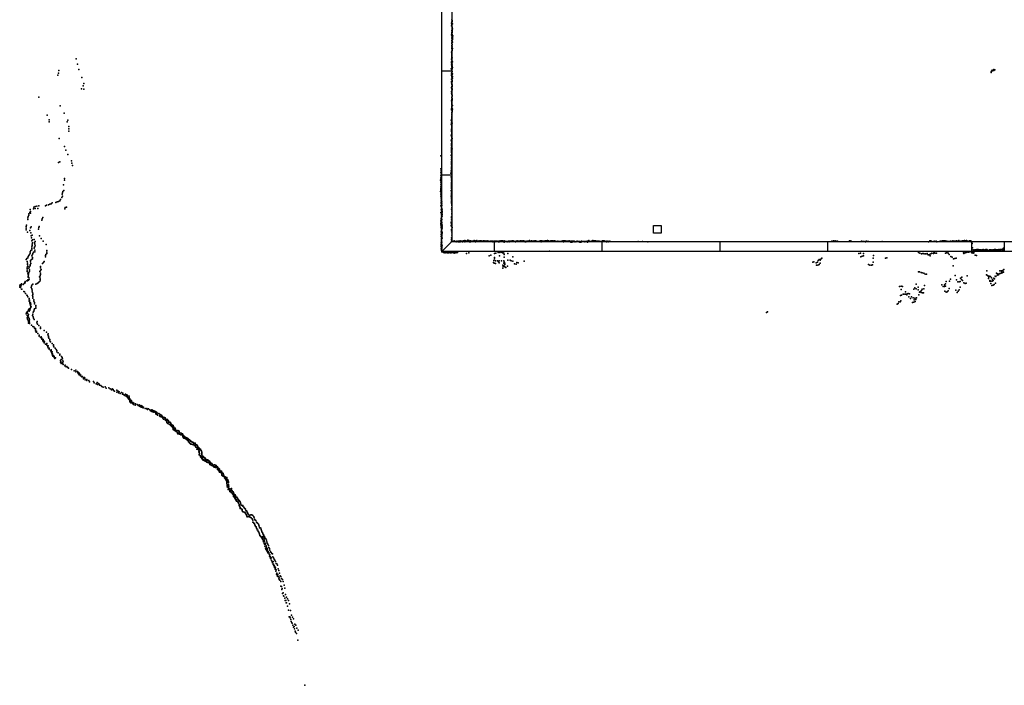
# Model space of a CAD drawing. Extents: x -33348 to 36420, y -34185 to 64396.
# Tile 1 of 9: x -24480 to 4731, y -24729 to -4974. Entities that reach past the tile are written whole.
import ezdxf

# ---------------------------------------------------------------- set-up
doc = ezdxf.new("R2010")
doc.units = 0
for name, color, linetype in [('DOORS', 7, 'continuous'), ('P', 9, 'continuous'), ('ROOMS', 1, 'continuous'), ('WALLS', 3, 'continuous'), ('WINDOWS', 6, 'continuous')]:
    doc.layers.add(name, color=color, linetype=linetype)

msp = doc.modelspace()

# ---------------------------------------------------------------- linework, layer by layer
at = {"layer": 'DOORS'}
msp.add_lwpolyline([(3768, -11554.4), (4728, -11554.4), (4728, -11854.4), (3768, -11854.4), (3768, -11554.4)], dxfattribs=at)
at = {"layer": 'P'}
for p in [(-11669, -5158), (-11667, -5078), (-11664, -5037), (-11663, -4982), (-11662, -5107), (-11658, -5122), (-11655, -5055), (-11655, -5137), (-11655, -5164), (-11653, -5014), (-11652, -5001), (-11651, -5027), (-11650, -5192), (-11650, -5218), (-11647, -5206), (-11643, -5100), (-11639, -5249), (-11669, -5423), (-11664, -5523), (-11663, -5347), (-11661, -5295), (-11659, -5451), (-11658, -5372), (-11658, -5398), (-11658, -5511), (-11653, -5270), (-11651, -5296), (-11650, -5323), (-11649, -5349), (-11648, -5413), (-11646, -5427), (-11645, -5259), (-11644, -5477), (-11644, -5531), (-11640, -5504), (-11639, -5441), (-11630, -5456), (-11664, -5830), (-11660, -5598), (-11660, -5660), (-11658, -5807), (-11657, -5587), (-11657, -5685), (-11657, -5759), (-11656, -5673), (-11655, -5735), (-11654, -5637), (-11654, -5710), (-11653, -5783), (-11647, -5556), (-11647, -5724), (-11646, -5614), (-11644, -5828), (-11640, -5566), (-11639, -5645), (-11635, -5554), (-11670, -5938), (-11663, -5963), (-11662, -6130), (-11661, -6071), (-11661, -6095), (-11658, -5951), (-11657, -5910), (-11657, -5987), (-11656, -5915), (-11656, -5999), (-11656, -6024), (-11655, -6048), (-11653, -5856), (-11653, -5892), (-11653, -6107), (-11648, -5869), (-22807, -6135), (-22767, -6295), (-11672, -6227), (-11667, -6142), (-11667, -6251), (-11665, -6311), (-11664, -6334), (-11663, -6355), (-11663, -6419), (-11662, -6262), (-11662, -6286), (-11658, -6178), (-11657, -6234), (-11656, -6380), (-11655, -6167), (-11654, -6358), (-11653, -6202), (-11650, -6298), (-11650, -6345), (-11641, -6223), (-11637, -6392), (-23345, -6624), (-23332, -6557), (-23320, -6484), (-22726, -6455), (-22635, -6688), (-11678, -6430), (-11670, -6615), (-11666, -6565), (-11666, -6627), (-11664, -6444), (-11664, -6663), (-11663, -6639), (-11661, -6455), (-11661, -6589), (-11659, -6491), (-11659, -6675), (-11657, -6540), (-11655, -6476), (-11655, -6549), (-11654, -6515), (-11650, -6430), (-11650, -6598), (-11650, -6698), (-11644, -6584), (-11644, -6657), (-11643, -6709), (4342, -6538), (4343, -6518), (4351, -6500), (4357, -6488), (4374, -6473), (4383, -6493), (4407, -6474), (4417, -6478), (4420, -6451), (4433, -6465), (4452, -6459), (-22592, -6934), (-22580, -6864), (-11673, -6985), (-11669, -6739), (-11669, -6997), (-11668, -6812), (-11665, -6850), (-11659, -6954), (-11658, -6877), (-11656, -6749), (-11656, -6825), (-11656, -6902), (-11656, -7006), (-11655, -6850), (-11655, -6989), (-11654, -6911), (-11653, -6927), (-11651, -6773), (-11651, -6811), (-11649, -6786), (-11648, -6961), (-11646, -6722), (-23916, -7277), (-22642, -7028), (-22578, -7040), (-11670, -7104), (-11665, -7157), (-11664, -7088), (-11661, -7114), (-11661, -7181), (-11658, -7140), (-11657, -7194), (-11656, -7032), (-11656, -7277), (-11656, -7291), (-11654, -7058), (-11652, -7215), (-11651, -7044), (-11650, -7246), (-11648, -7026), (-11647, -7217), (-23277, -7528), (-11669, -7382), (-11664, -7395), (-11663, -7497), (-11662, -7541), (-11660, -7556), (-11659, -7474), (-11658, -7421), (-11658, -7450), (-11658, -7584), (-11656, -7371), (-11656, -7479), (-11656, -7547), (-11655, -7342), (-11654, -7361), (-11651, -7317), (-11646, -7329), (-11638, -7523), (-23663, -7803), (-23165, -7746), (-11672, -7623), (-11665, -7650), (-11664, -7876), (-11662, -7728), (-11662, -7842), (-11660, -7808), (-11659, -7773), (-11659, -7791), (-11657, -7741), (-11656, -7795), (-11654, -7660), (-11653, -7606), (-11652, -7691), (-11651, -7651), (-11650, -7712), (-11640, -7630), (-23609, -8007), (-23601, -7946), (-23075, -8007), (-23056, -7957), (-23021, -8147), (-11680, -7954), (-11680, -8078), (-11673, -7941), (-11671, -8090), (-11669, -7965), (-11668, -7955), (-11666, -8015), (-11664, -7910), (-11663, -7996), (-11662, -8175), (-11661, -8048), (-11661, -8138), (-11660, -7891), (-11658, -8069), (-11657, -8116), (-11656, -8153), (-11652, -8047), (-23022, -8284), (-23019, -8217), (-11678, -8404), (-11672, -8281), (-11671, -8296), (-11669, -8218), (-11667, -8254), (-11665, -8430), (-11664, -8449), (-11663, -8329), (-11662, -8307), (-11662, -8408), (-11661, -8366), (-11661, -8386), (-11660, -8229), (-11657, -8190), (-11656, -8426), (-11656, -8462), (-23305, -8496), (-23147, -8741), (-11675, -8545), (-11671, -8758), (-11669, -8645), (-11669, -8666), (-11669, -8690), (-11667, -8577), (-11665, -8708), (-11663, -8493), (-11663, -8531), (-11662, -8594), (-11660, -8615), (-11660, -8726), (-11660, -8748), (-11659, -8680), (-11657, -8548), (-11656, -8483), (-11645, -8495), (-23112, -8844), (-23052, -8974), (-11985, -9017), (-11675, -9000), (-11672, -8783), (-11672, -8876), (-11670, -8852), (-11669, -8920), (-11668, -8970), (-11666, -8823), (-11666, -8895), (-11665, -8799), (-11664, -8917), (-11664, -8941), (-11664, -8991), (-11662, -9014), (-11659, -9034), (-11651, -8810), (-23332, -9216), (-23293, -9196), (-22940, -9158), (-22931, -9229), (-22916, -9304), (-11672, -9286), (-11670, -9072), (-11669, -9176), (-11669, -9256), (-11666, -9119), (-11666, -9226), (-11666, -9277), (-11666, -9336), (-11665, -9198), (-11663, -9064), (-11661, -9140), (-11659, -9087), (-11659, -9300), (-11987, -9588), (-11984, -9402), (-11981, -9520), (-11978, -9453), (-11975, -9470), (-11685, -9528), (-11676, -9458), (-11675, -9638), (-11673, -9490), (-11670, -9428), (-11670, -9457), (-11668, -9362), (-11667, -9395), (-11664, -9363), (-11663, -9631), (-11660, -9504), (-11657, -9530), (-11657, -9592), (-11656, -9560), (-23177, -9877), (-23149, -9686), (-23149, -9740), (-11992, -9733), (-11989, -9650), (-11985, -9817), (-11983, -9872), (-11981, -9697), (-11981, -9756), (-11979, -9657), (-11979, -9774), (-11672, -9818), (-11670, -9758), (-11670, -9801), (-11669, -9670), (-11669, -9702), (-11669, -9823), (-11668, -9832), (-11667, -9899), (-11667, -9921), (-11665, -9862), (-11664, -9761), (-11663, -9875), (-11658, -9921), (-23220, -10153), (-23212, -10213), (-23210, -10111), (-23199, -10068), (-23173, -10040), (-11991, -10068), (-11989, -9936), (-11989, -10207), (-11988, -10045), (-11986, -10009), (-11986, -10149), (-11981, -9980), (-11980, -10109), (-11978, -10086), (-11964, -10194), (-11682, -10209), (-11677, -10039), (-11671, -10139), (-11670, -10214), (-11669, -9987), (-11668, -10113), (-11667, -9968), (-11667, -10075), (-11666, -10150), (-11666, -10171), (-11665, -9946), (-11664, -10000), (-11663, -10034), (-11660, -10051), (-23974, -10504), (-23916, -10497), (-23716, -10501), (-23682, -10477), (-23628, -10470), (-23590, -10450), (-23545, -10437), (-23514, -10413), (-23408, -10399), (-23372, -10380), (-23327, -10366), (-23293, -10347), (-23272, -10313), (-23225, -10252), (-11981, -10503), (-11979, -10245), (-11978, -10348), (-11976, -10294), (-11976, -10395), (-11973, -10442), (-11971, -10308), (-11966, -10503), (-11964, -10339), (-11959, -10484), (-11956, -10380), (-11956, -10442), (-11673, -10252), (-11673, -10370), (-11670, -10347), (-11669, -10228), (-11669, -10387), (-11668, -10289), (-11667, -10304), (-11666, -10262), (-11666, -10423), (-11660, -10454), (-11658, -10493), (-24210, -10780), (-24209, -10732), (-24184, -10700), (-24167, -10612), (-24164, -10717), (-24163, -10665), (-24075, -10583), (-24063, -10536), (-24022, -10518), (-24020, -10574), (-23941, -10582), (-23145, -10588), (-23131, -10550), (-23087, -10539), (-11982, -10696), (-11976, -10614), (-11970, -10586), (-11970, -10748), (-11968, -10728), (-11967, -10535), (-11966, -10772), (-11963, -10693), (-11960, -10644), (-11958, -10620), (-11952, -10574), (-11950, -10668), (-11948, -10759), (-11946, -10805), (-11943, -10613), (-11943, -10707), (-11668, -10595), (-11664, -10545), (-11664, -10677), (-11664, -10722), (-11663, -10766), (-11659, -10623), (-24276, -11074), (-24243, -10903), (-24238, -10858), (-24224, -10818), (-23828, -10923), (-23809, -10889), (-23797, -10849), (-11986, -11064), (-11984, -11019), (-11981, -10945), (-11978, -10969), (-11978, -10987), (-11976, -11098), (-11974, -10918), (-11973, -10871), (-11970, -10823), (-11970, -10843), (-11970, -11022), (-11963, -10868), (-11957, -10907), (-11955, -10995), (-11953, -11038), (-11947, -11074), (-11681, -11086), (-11678, -10983), (-11675, -10998), (-11674, -10852), (-11673, -11099), (-11672, -10828), (-11669, -11036), (-11665, -10910), (-11661, -11001), (-11655, -10845), (-24289, -11160), (-24286, -11116), (-24284, -11210), (-24246, -11280), (-24182, -11231), (-24164, -11150), (-24153, -11296), (-24144, -11391), (-24139, -11120), (-24113, -11367), (-23919, -11188), (-23912, -11146), (-23898, -11109), (-23897, -11385), (-11980, -11146), (-11976, -11269), (-11975, -11350), (-11971, -11239), (-11967, -11320), (-11966, -11215), (-11964, -11171), (-11963, -11103), (-11963, -11296), (-11963, -11379), (-11960, -11143), (-11960, -11187), (-11956, -11256), (-11952, -11376), (-11949, -11162), (-11949, -11290), (-11948, -11118), (-11947, -11329), (-11671, -11196), (-11667, -11113), (-11667, -11244), (-11660, -11365), (-11659, -11201), (-11655, -11246), (-11655, -11301), (-11653, -11139), (-24130, -11444), (-24116, -11542), (-24112, -11677), (-24108, -11634), (-24103, -11595), (-24102, -11506), (-24050, -11495), (-24038, -11592), (-24034, -11638), (-24018, -11559), (-23843, -11466), (-23783, -11547), (-23695, -11645), (-11978, -11412), (-11978, -11593), (-11975, -11668), (-11973, -11647), (-11970, -11467), (-11970, -11525), (-11970, -11624), (-11969, -11546), (-11968, -11425), (-11968, -11506), (-11968, -11564), (-11967, -11482), (-11958, -11580), (-11956, -11656), (-11952, -11416), (-11950, -11454), (-11672, -11446), (-11669, -11496), (-11665, -11545), (-11664, -11515), (-11657, -11494), (-11641, -11556), (-11609, -11552), (-11595, -11553), (-11589, -11533), (-11578, -11549), (-11552, -11554), (-11529, -11567), (-11508, -11547), (-11496, -11560), (-11474, -11543), (-11472, -11571), (-11451, -11548), (-11444, -11570), (-11414, -11569), (-11412, -11533), (-11377, -11549), (-11364, -11553), (-11346, -11543), (-11343, -11564), (-11333, -11546), (-11317, -11541), (-11296, -11558), (-11271, -11531), (-11270, -11563), (-11257, -11560), (-11246, -11536), (-11238, -11555), (-11223, -11548), (-11209, -11552), (-11183, -11521), (-11181, -11550), (-11160, -11530), (-11157, -11559), (-11141, -11551), (-11133, -11569), (-11108, -11537), (-11104, -11567), (-11088, -11556), (-11070, -11548), (-11060, -11553), (-11041, -11544), (-11032, -11551), (-11018, -11555), (-10998, -11532), (-10992, -11556), (-10972, -11538), (-10963, -11553), (-10959, -11571), (-10936, -11553), (-10917, -11532), (-10911, -11557), (-10884, -11558), (-10869, -11548), (-10853, -11542), (-10845, -11555), (-10826, -11544), (-10810, -11534), (-10801, -11547), (-10786, -11538), (-10776, -11551), (-10747, -11544), (-10720, -11540), (-10695, -11543), (-10681, -11534), (-10669, -11544), (-10644, -11549), (-10619, -11551), (-10607, -11542), (-10595, -11558), (-10578, -11544), (-10566, -11545), (-10542, -11552), (-10515, -11545), (-10488, -11543), (-10476, -11543), (-10467, -11558), (-10452, -11548), (-10443, -11566), (-10429, -11557), (-10413, -11544), (-10404, -11558), (-10388, -11546), (-10381, -11566), (-10363, -11548), (-10349, -11544), (-10340, -11559), (-10312, -11550), (-10291, -11561), (-10279, -11566), (-10262, -11547), (-10255, -11569), (-10239, -11552), (-10228, -11560), (-10227, -11540), (-10212, -11549), (-10203, -11557), (-10185, -11542), (-10175, -11547), (-10161, -11540), (-10138, -11546), (-10113, -11548), (-10106, -11573), (-10105, -11542), (-10089, -11548), (-10065, -11553), (-10041, -11559), (-10017, -11562), (-10003, -11557), (-9990, -11547), (-9965, -11549), (-9955, -11562), (-9941, -11547), (-9916, -11549), (-9892, -11544), (-9880, -11549), (-9866, -11539), (-9856, -11548), (-9841, -11537), (-9838, -11556), (-9819, -11549), (-9796, -11556), (-9772, -11558), (-9767, -11563), (-9746, -11546), (-9735, -11552), (-9722, -11542), (-9711, -11554), (-9698, -11546), (-9674, -11550), (-9650, -11547), (-9627, -11550), (-9620, -11536), (-9601, -11540), (-9573, -11546), (-9553, -11537), (-9551, -11555), (-9530, -11540), (-9507, -11551), (-9484, -11565), (-9461, -11562), (-9455, -11549), (-9437, -11559), (-9412, -11551), (-9389, -11560), (-9383, -11547), (-9365, -11561), (-9359, -11530), (-9341, -11550), (-9317, -11552), (-9293, -11540), (-9270, -11548), (-9246, -11545), (-9222, -11550), (-9218, -11540), (-9198, -11550), (-9174, -11539), (-9151, -11551), (-9148, -11557), (-9128, -11558), (-9104, -11554), (-9080, -11555), (-9056, -11548), (-9033, -11539), (-9009, -11540), (-9007, -11562), (-8986, -11540), (-8962, -11543), (-8938, -11548), (-8915, -11548), (-8892, -11540), (-8867, -11542), (-8866, -11540), (-8843, -11539), (-8843, -11552), (-8821, -11551), (-8818, -11531), (-8797, -11547), (-8796, -11538), (-8773, -11549), (-8748, -11554), (-8726, -11541), (-8702, -11540), (-8679, -11540), (-8678, -11551), (-8656, -11540), (-8632, -11545), (-8609, -11537), (-8607, -11553), (-8584, -11549), (-8560, -11555), (-8536, -11557), (-8513, -11546), (-8488, -11559), (-8465, -11560), (-8441, -11558), (-8417, -11558), (-8395, -11543), (-8371, -11539), (-8347, -11541), (-8345, -11563), (-8323, -11538), (-8321, -11561), (-8299, -11542), (-8297, -11559), (-8275, -11550), (-8251, -11549), (-8227, -11546), (-8227, -11550), (-8203, -11550), (-8181, -11539), (-8154, -11555), (-8131, -11551), (-8127, -11572), (-8108, -11543), (-8102, -11581), (-8082, -11551), (-8080, -11570), (-8059, -11548), (-8035, -11547), (-8032, -11564), (-8009, -11558), (-8008, -11561), (-7983, -11562), (-7960, -11557), (-7937, -11551), (-7911, -11555), (-7888, -11557), (-7885, -11565), (-7863, -11556), (-7859, -11573), (-7834, -11575), (-7815, -11548), (-7810, -11570), (-7788, -11558), (-7764, -11555), (-7739, -11558), (-7716, -11554), (-7712, -11564), (-7688, -11561), (-7665, -11554), (-7641, -11549), (-7637, -11572), (-7617, -11546), (-7598, -11530), (-7592, -11549), (-7566, -11554), (-7538, -11559), (-7515, -11555), (-7496, -11536), (-7491, -11550), (-7473, -11531), (-7464, -11555), (-7446, -11536), (-7438, -11559), (-7420, -11537), (-7414, -11552), (-7394, -11539), (-7388, -11555), (-7364, -11549), (-7341, -11544), (-7336, -11559), (-7313, -11550), (-7292, -11543), (-7286, -11552), (-7260, -11553), (-7260, -11560), (-7233, -11555), (-7207, -11557), (-7188, -11542), (-7180, -11560), (-7163, -11540), (-7154, -11560), (-7137, -11541), (-7130, -11552), (-7102, -11555), (-7082, -11548), (-7074, -11564), (-7048, -11560), (-7030, -11547), (-7021, -11563), (-6997, -11556), (-6976, -11548), (-6129, -11554), (-6005, -11561), (-5846, -11569), (-384, -11548), (-335, -11539), (-309, -11557), (-285, -11538), (-262, -11550), (-220, -11548), (136, -11541), (178, -11535), (499, -11551), (532, -11554), (568, -11553), (600, -11559), (612, -11562), (643, -11546), (674, -11552), (706, -11557), (1111, -11556), (2484, -11562), (2519, -11534), (2546, -11537), (2571, -11544), (2651, -11551), (2678, -11553), (2706, -11551), (2730, -11562), (2813, -11554), (2842, -11546), (2869, -11545), (2898, -11536), (2924, -11536), (2950, -11540), (2976, -11539), (3002, -11544), (3028, -11545), (3053, -11555), (3080, -11552), (3106, -11552), (3134, -11543), (3159, -11552), (3185, -11550), (3203, -11533), (3212, -11548), (3238, -11545), (3264, -11550), (3291, -11544), (3317, -11541), (3343, -11543), (3368, -11544), (3385, -11529), (3394, -11547), (3418, -11557), (3445, -11548), (3471, -11551), (3486, -11536), (3498, -11540), (3518, -11545), (3524, -11536), (3546, -11540), (3551, -11526), (3563, -11537), (3575, -11536), (3588, -11535), (3600, -11543), (3614, -11532), (3625, -11551), (3651, -11549), (3676, -11552), (3699, -11534), (3702, -11549), (3725, -11536), (3727, -11556), (3741, -11542), (3752, -11568), (3763, -11590), (3774, -11614), (-24208, -11969), (-24186, -11938), (-24169, -11861), (-24168, -11906), (-24153, -11827), (-24124, -11801), (-24116, -11718), (-24116, -11761), (-24101, -11944), (-24088, -11910), (-24071, -11877), (-24054, -11757), (-24039, -11722), (-24030, -11814), (-24026, -11859), (-24025, -11687), (-23716, -11972), (-23701, -11939), (-23678, -11827), (-23676, -11870), (-23676, -11912), (-11979, -11710), (-11972, -11779), (-11971, -11741), (-11967, -11793), (-11964, -11714), (-11964, -11828), (-11962, -11808), (-11959, -11841), (-11959, -11859), (-11958, -11773), (-11956, -11733), (-11949, -11688), (-11940, -11861), (-11935, -11826), (-11917, -11878), (-11898, -11878), (-11886, -11894), (-11868, -11872), (-11861, -11883), (-11835, -11896), (-11831, -11881), (-11827, -11872), (-11788, -11892), (-11787, -11875), (-11763, -11897), (-11736, -11867), (-11713, -11891), (-11693, -11884), (-11692, -11866), (-11678, -11898), (-11651, -11868), (-11650, -11885), (-11620, -11888), (-11611, -11872), (-11593, -11872), (-11589, -11899), (-11559, -11865), (-11557, -11881), (-11537, -11893), (-11514, -11882), (-11505, -11858), (-11490, -11883), (-11228, -11910), (-11153, -11889), (-10507, -11963), (-10397, -11916), (-10358, -11903), (-10287, -11882), (-10261, -11878), (-10251, -11870), (-10231, -11885), (-10187, -11870), (-10160, -11890), (-10145, -11884), (-10114, -11904), (-10111, -11942), (-9998, -11911), (-8760, -11848), (419, -11911), (462, -11907), (553, -11913), (852, -11973), (2184, -11883), (2227, -11900), (2271, -11918), (2311, -11917), (2322, -11913), (2351, -11919), (2392, -11926), (2432, -11927), (2441, -11909), (2475, -11948), (2489, -11954), (2513, -11942), (2549, -11920), (2585, -11901), (2626, -11909), (2636, -11890), (2654, -11875), (2677, -11907), (2716, -11902), (2991, -11900), (3017, -11894), (3056, -11895), (3069, -11904), (3100, -11947), (3521, -11890), (3534, -11909), (3560, -11889), (3571, -11893), (3598, -11887), (3636, -11861), (3648, -11870), (3676, -11876), (3713, -11858), (3750, -11860), (3753, -11852), (3764, -11897), (3789, -11740), (3789, -11869), (3791, -11855), (3803, -11899), (3811, -11807), (3828, -11895), (3830, -11865), (3838, -11810), (3852, -11800), (3864, -11814), (3867, -11959), (3879, -11802), (3891, -11808), (3906, -11973), (3911, -11818), (3918, -11794), (3939, -11813), (3944, -11797), (3958, -11799), (3966, -11813), (3971, -11803), (3997, -11804), (4010, -11802), (4024, -11805), (4050, -11816), (4063, -11801), (4072, -11800), (4076, -11822), (4099, -11793), (4103, -11812), (4116, -11813), (4129, -11803), (4156, -11816), (4178, -11811), (4182, -11798), (4205, -11804), (4209, -11798), (4222, -11813), (4235, -11815), (4262, -11820), (4288, -11809), (4310, -11811), (4315, -11802), (4337, -11815), (4341, -11801), (4368, -11817), (4390, -11804), (4394, -11807), (4416, -11802), (4421, -11812), (4443, -11798), (4448, -11821), (4470, -11797), (4474, -11820), (4496, -11801), (4500, -11815), (4522, -11804), (4527, -11817), (4553, -11809), (4565, -11799), (4580, -11808), (4603, -11812), (4605, -11794), (4629, -11812), (4632, -11794), (4658, -11790), (4683, -11816), (4684, -11788), (4694, -11762), (4708, -11757), (4710, -11830), (4721, -11759), (-24291, -12095), (-24272, -12063), (-24262, -12153), (-24253, -12240), (-24252, -12200), (-24240, -12037), (-24230, -12000), (-24165, -12247), (-24163, -12163), (-24160, -12124), (-24148, -12213), (-24134, -12096), (-24115, -11980), (-24099, -12031), (-24098, -12073), (-23800, -12212), (-23775, -12185), (-23755, -12155), (-23714, -12014), (-10548, -11979), (-10426, -12177), (-10415, -12121), (-10404, -12200), (-10396, -12071), (-10389, -12027), (-10365, -12128), (-10363, -12213), (-10301, -12126), (-10271, -12158), (-10255, -12135), (-10255, -12186), (-10248, -11985), (-10182, -12128), (-10144, -12258), (-10117, -12128), (-10117, -12204), (-10108, -12019), (-10106, -12159), (-10092, -12238), (-10090, -12198), (-10002, -12112), (-9931, -12110), (-9902, -12133), (-9852, -12016), (-9848, -12141), (-9797, -12222), (-9746, -12233), (-9732, -12176), (-9689, -12191), (-9514, -12143), (-946, -12168), (-918, -12160), (-851, -12192), (-844, -12261), (-813, -12171), (-797, -12256), (-789, -12125), (-758, -12238), (-757, -12093), (-733, -12198), (-731, -12112), (-714, -12082), (-680, -12055), (473, -12008), (511, -11994), (551, -11983), (697, -12243), (744, -12257), (788, -12260), (825, -12246), (839, -12056), (841, -12174), (1206, -12054), (1243, -12042), (2533, -11981), (3144, -12003), (3180, -12020), (3222, -12069), (3261, -12062), (3298, -12055), (-24262, -12360), (-24259, -12321), (-24259, -12444), (-24257, -12404), (-24243, -12492), (-24238, -12290), (-24230, -12539), (-24222, -12505), (-24219, -12547), (-24206, -12472), (-24205, -12350), (-24195, -12314), (-24190, -12439), (-24186, -12399), (-24174, -12282), (-23886, -12448), (-23867, -12496), (-23865, -12536), (-23864, -12340), (-23862, -12420), (-23858, -12302), (-23839, -12392), (-10149, -12348), (-10135, -12301), (-10118, -12282), (-10091, -12304), (-10056, -12331), (-10004, -12292), (2181, -12461), (2217, -12453), (2260, -12476), (2299, -12489), (2340, -12501), (2381, -12522), (2418, -12524), (3209, -12283), (4200, -12545), (4216, -12424), (4501, -12498), (4521, -12557), (4536, -12513), (4558, -12550), (4571, -12528), (4596, -12508), (4602, -12424), (4609, -12505), (4633, -12496), (4638, -12427), (4650, -12449), (4671, -12484), (4676, -12414), (4688, -12423), (4708, -12468), (4715, -12391), (-24462, -12842), (-24440, -12848), (-24431, -12815), (-24381, -12832), (-24351, -12807), (-24328, -12777), (-24316, -12781), (-24314, -12744), (-24271, -12723), (-24252, -12729), (-24240, -12696), (-24232, -12620), (-24226, -12583), (-24221, -12703), (-24207, -12630), (-24202, -12673), (-24118, -12850), (-24086, -12825), (-24001, -12824), (-23959, -12803), (-23927, -12779), (-23902, -12752), (-23890, -12602), (-23877, -12725), (-23875, -12571), (-23873, -12650), (-23871, -12689), (2114, -12824), (2876, -12845), (2960, -12843), (2991, -12814), (3004, -12744), (3104, -12737), (3131, -12671), (3270, -12570), (3317, -12691), (3357, -12751), (3393, -12754), (3426, -12742), (3433, -12646), (3458, -12689), (3466, -12620), (3490, -12713), (3530, -12788), (3565, -12804), (3600, -12790), (3625, -12579), (4235, -12569), (4247, -12575), (4265, -12658), (4268, -12616), (4282, -12590), (4297, -12739), (4300, -12710), (4317, -12591), (4329, -12806), (4335, -12733), (4352, -12640), (4370, -12737), (4384, -12688), (4405, -12718), (4422, -12643), (4432, -12830), (4444, -12662), (4461, -12583), (4469, -12798), (4483, -12592), (-24480, -12914), (-24479, -12874), (-24452, -12923), (-24450, -12884), (-24422, -12975), (-24419, -12976), (-24356, -13039), (-24338, -13048), (-24310, -13096), (-24137, -12919), (-24133, -12882), (-24119, -12966), (-24114, -13006), (-24106, -13048), (-24089, -13130), (-24088, -13093), (1623, -12890), (1667, -12980), (1674, -12879), (1715, -12894), (1728, -13118), (1765, -13121), (1795, -13046), (1801, -13122), (1841, -13135), (1849, -13107), (1883, -13097), (1923, -13115), (2049, -12972), (2075, -12931), (2119, -12964), (2171, -12914), (2177, -12994), (2196, -13139), (2214, -13065), (2226, -13046), (2243, -13036), (2266, -13070), (2272, -13007), (2298, -12967), (2304, -13084), (2337, -13076), (2347, -12962), (2363, -12862), (2918, -12893), (2953, -12897), (2964, -13035), (2986, -12885), (3002, -13059), (3035, -13048), (3066, -13021), (3092, -12949), (3289, -13004), (3328, -13070), (3359, -13030), (3389, -12990), (3417, -12916), (4361, -12859), (4396, -12854), (-24272, -13148), (-24260, -13155), (-24235, -13202), (-24203, -13251), (-24199, -13289), (-24199, -13327), (-24189, -13331), (-24187, -13295), (-24180, -13371), (-24180, -13408), (-24161, -13378), (-24153, -13418), (-24099, -13164), (-24094, -13204), (-24090, -13243), (-24063, -13290), (-24057, -13330), (-24045, -13408), (-24042, -13372), (1552, -13413), (1583, -13401), (1601, -13348), (1638, -13348), (1648, -13157), (1662, -13316), (1681, -13147), (1894, -13201), (1944, -13251), (1982, -13196), (2010, -13367), (2026, -13232), (2043, -13358), (2060, -13292), (2081, -13240), (2089, -13341), (2107, -13280), (2129, -13224), (-24290, -13704), (-24278, -13671), (-24258, -13641), (-24249, -13680), (-24229, -13614), (-24216, -13727), (-24215, -13581), (-24202, -13622), (-24199, -13551), (-24182, -13593), (-24170, -13559), (-24160, -13453), (-24156, -13528), (-24153, -13491), (-24135, -13498), (-24095, -13718), (-24078, -13652), (-24061, -13620), (-24048, -13589), (-24044, -13554), (-24001, -13496), (-23998, -13461), (-23997, -13534), (-2326, -13669), (-2295, -13640), (-24262, -13749), (-24257, -13823), (-24247, -13863), (-24243, -13791), (-24232, -13758), (-24229, -13903), (-24216, -13799), (-24216, -13943), (-24214, -13978), (-24200, -13913), (-24194, -13842), (-24191, -13951), (-24190, -13878), (-24186, -13987), (-24104, -13752), (-24082, -13794), (-24071, -13833), (-24054, -13873), (-23968, -13969), (-23961, -13936), (-23949, -14008), (-24129, -14037), (-24088, -14083), (-24059, -14092), (-24043, -14130), (-24014, -14136), (-24014, -14171), (-24010, -14206), (-23988, -14245), (-23985, -14248), (-23984, -14215), (-23943, -14291), (-23917, -14052), (-23860, -14102), (-23858, -14136), (-23757, -14197), (-23680, -14250), (-23635, -14295), (-23904, -14333), (-23899, -14337), (-23898, -14367), (-23864, -14409), (-23838, -14385), (-23827, -14421), (-23819, -14452), (-23790, -14492), (-23783, -14526), (-23779, -14465), (-23760, -14502), (-23756, -14565), (-23741, -14539), (-23679, -14584), (-23641, -14326), (-23630, -14393), (-23625, -14363), (-23620, -14429), (-23590, -14468), (-23581, -14502), (-23566, -14537), (-23513, -14581), (-23710, -14606), (-23680, -14615), (-23669, -14646), (-23647, -14683), (-23638, -14656), (-23636, -14715), (-23610, -14725), (-23606, -14754), (-23562, -14793), (-23546, -14827), (-23545, -14770), (-23542, -14802), (-23531, -14860), (-23523, -14867), (-23521, -14836), (-23511, -14895), (-23476, -14620), (-23473, -14653), (-23469, -14684), (-23428, -14724), (-23401, -14760), (-23380, -14795), (-23374, -14827), (-23338, -14864), (-23517, -14924), (-23493, -14960), (-23473, -14937), (-23462, -14995), (-23459, -14971), (-23434, -15030), (-23420, -15006), (-23288, -14903), (-23285, -14934), (-23265, -15084), (-23265, -15143), (-23259, -15114), (-23248, -15063), (-23245, -15175), (-23237, -14972), (-23221, -15004), (-23215, -15157), (-23210, -15035), (-23204, -15188), (-23202, -15100), (-23191, -15131), (-23192, -15211), (-23136, -15247), (-23134, -15227), (-23101, -15280), (-23079, -15262), (-23056, -15293), (-23029, -15316), (-22943, -15354), (-22860, -15391), (-22819, -15423), (-22812, -15378), (-22763, -15411), (-22753, -15457), (-22734, -15441), (-22716, -15469), (-22739, -15485), (-22714, -15514), (-22697, -15498), (-22673, -15543), (-22666, -15528), (-22636, -15573), (-22618, -15559), (-22590, -15604), (-22587, -15629), (-22559, -15590), (-22549, -15617), (-22539, -15659), (-22489, -15687), (-22487, -15648), (-22424, -15678), (-22408, -15718), (-22291, -15711), (-22272, -15749), (-22186, -15743), (-22146, -15769), (-22209, -15778), (-22167, -15804), (-22123, -15795), (-22109, -15819), (-22072, -15832), (-22048, -15856), (-22003, -15882), (-21946, -15873), (-21912, -15907), (-21837, -15901), (-21795, -15933), (-21757, -15957), (-21735, -15927), (-21707, -15949), (-21699, -15979), (-21665, -16001), (-21603, -16024), (-21597, -15974), (-21556, -15996), (-21552, -16046), (-21526, -16019), (-21463, -16041), (-21419, -16062), (-21497, -16067), (-21431, -16087), (-21388, -16108), (-21361, -16128), (-21344, -16083), (-21317, -16147), (-21303, -16104), (-21295, -16167), (-21283, -16187), (-21277, -16124), (-21263, -16207), (-21254, -16228), (-21241, -16164), (-21234, -16143), (-21234, -16246), (-21233, -16204), (-21231, -16184), (-21217, -16224), (-21214, -16244), (-21210, -16267), (-21209, -16287), (-21208, -16306), (-21202, -16326), (-21187, -16345), (-21178, -16262), (-21166, -16302), (-21161, -16282), (-21160, -16322), (-21119, -16339), (-21089, -16358), (-21138, -16361), (-21109, -16378), (-21099, -16397), (-21059, -16415), (-21040, -16374), (-20994, -16390), (-20970, -16425), (-20934, -16405), (-20921, -16441), (-20905, -16458), (-20885, -16421), (-20878, -16473), (-20858, -16437), (-20848, -16454), (-20841, -16488), (-20817, -16489), (-20811, -16469), (-20762, -16517), (-20704, -16513), (-20704, -16528), (-20693, -16545), (-20662, -16528), (-20615, -16553), (-20602, -16587), (-20601, -16568), (-20564, -16552), (-20562, -16599), (-20539, -16566), (-20532, -16612), (-20501, -16579), (-20497, -16624), (-20479, -16593), (-20455, -16635), (-20446, -16607), (-20420, -16619), (-20413, -16636), (-20445, -16668), (-20429, -16683), (-20400, -16651), (-20399, -16695), (-20395, -16710), (-20354, -16661), (-20340, -16676), (-20332, -16733), (-20313, -16746), (-20312, -16704), (-20311, -16687), (-20287, -16758), (-20271, -16714), (-20256, -16744), (-20252, -16767), (-20248, -16782), (-20231, -16796), (-20223, -16771), (-20213, -16825), (-20181, -16779), (-20174, -16833), (-20167, -16793), (-20162, -16846), (-20157, -16807), (-20153, -16860), (-20134, -16835), (-20125, -16887), (-20118, -16901), (-20112, -16931), (-20100, -16859), (-20098, -16843), (-20084, -16871), (-20061, -16883), (-20060, -16914), (-20026, -16922), (-20001, -16932), (-20096, -16944), (-20083, -16957), (-20047, -16979), (-20036, -16992), (-20009, -17001), (-19997, -17013), (-19993, -16962), (-19990, -16976), (-19979, -17041), (-19972, -16987), (-19969, -17002), (-19959, -17051), (-19944, -17011), (-19943, -17077), (-19938, -17091), (-19926, -17120), (-19924, -17021), (-19922, -17134), (-19916, -17051), (-19904, -17063), (-19898, -17092), (-19898, -17141), (-19893, -17157), (-19884, -17169), (-19872, -17100), (-19859, -17128), (-19854, -17175), (-19847, -17156), (-19840, -17169), (-19835, -17199), (-19814, -17208), (-19798, -17234), (-19786, -17166), (-19765, -17174), (-19753, -17201), (-19750, -17216), (-19749, -17183), (-19748, -17231), (-19796, -17249), (-19787, -17261), (-19759, -17266), (-19737, -17273), (-19726, -17239), (-19700, -17291), (-19690, -17241), (-19681, -17299), (-19667, -17294), (-19661, -17261), (-19654, -17303), (-19645, -17270), (-19638, -17343), (-19634, -17372), (-19628, -17307), (-19627, -17322), (-19610, -17393), (-19604, -17330), (-19591, -17340), (-19569, -17405), (-19567, -17362), (-19551, -17370), (-19551, -17413), (-19545, -17425), (-19533, -17435), (-19518, -17386), (-19514, -17442), (-19498, -17450), (-19492, -17405), (-19486, -17432), (-19486, -17474), (-19480, -17415), (-19474, -17501), (-19460, -17436), (-19444, -17517), (-19438, -17441), (-19427, -17466), (-19401, -17483), (-19386, -17492), (-19369, -17498), (-19364, -17512), (-19345, -17517), (-19438, -17529), (-19430, -17540), (-19426, -17553), (-19410, -17562), (-19407, -17576), (-19381, -17576), (-19355, -17579), (-19323, -17535), (-19320, -17574), (-19312, -17585), (-19299, -17609), (-19298, -17538), (-19279, -17558), (-19278, -17542), (-19273, -17625), (-19264, -17636), (-19258, -17577), (-19253, -17660), (-19228, -17723), (-19224, -17588), (-19218, -17616), (-19218, -17670), (-19208, -17625), (-19207, -17679), (-19207, -17694), (-19196, -17719), (-19195, -17649), (-19184, -17728), (-19175, -17667), (-19169, -17735), (-19169, -17750), (-19163, -17795), (-19160, -17777), (-19159, -17689), (-19156, -17805), (-19148, -17713), (-19136, -17720), (-19115, -17724), (-19111, -17736), (-19093, -17756), (-19083, -17781), (-19080, -17811), (-19158, -17874), (-19155, -17889), (-19153, -17821), (-19142, -17846), (-19129, -17904), (-19118, -17929), (-19111, -17943), (-19101, -17969), (-19080, -17828), (-19080, -17860), (-19080, -17970), (-19074, -17999), (-19073, -17889), (-19070, -17978), (-19068, -17936), (-19065, -18011), (-19064, -17916), (-19057, -18022), (-19050, -17939), (-19040, -18043), (-19030, -17940), (-19028, -17972), (-19013, -18038), (-19011, -17978), (-19011, -18053), (-18991, -17977), (-18986, -18068), (-18984, -17990), (-18976, -18078), (-18970, -17996), (-18963, -18024), (-18951, -18032), (-18946, -18068), (-18941, -18082), (-18939, -18099), (-18931, -18110), (-18919, -18040), (-18900, -18059), (-18897, -18039), (-18868, -18067), (-18860, -18077), (-18844, -18080), (-18831, -18105), (-18898, -18116), (-18873, -18112), (-18864, -18121), (-18842, -18156), (-18839, -18136), (-18839, -18172), (-18826, -18179), (-18822, -18114), (-18809, -18140), (-18802, -18194), (-18781, -18208), (-18779, -18146), (-18765, -18169), (-18761, -18209), (-18751, -18217), (-18732, -18193), (-18726, -18230), (-18709, -18188), (-18709, -18250), (-18690, -18248), (-18687, -18185), (-18677, -18193), (-18670, -18267), (-18667, -18244), (-18655, -18208), (-18644, -18256), (-18638, -18229), (-18633, -18265), (-18620, -18270), (-18614, -18241), (-18613, -18322), (-18612, -18300), (-18598, -18280), (-18592, -18336), (-18587, -18308), (-18585, -18286), (-18575, -18359), (-18565, -18302), (-18557, -18314), (-18557, -18377), (-18557, -18399), (-18550, -18344), (-18541, -18355), (-18524, -18375), (-18524, -18399), (-18494, -18385), (-18489, -18374), (-18491, -18422), (-18490, -18442), (-18487, -18482), (-18482, -18406), (-18479, -18494), (-18466, -18430), (-18459, -18512), (-18449, -18429), (-18447, -18519), (-18440, -18439), (-18431, -18518), (-18429, -18469), (-18429, -18487), (-18418, -18517), (-18410, -18531), (-18410, -18535), (-18400, -18568), (-18392, -18580), (-18383, -18538), (-18379, -18609), (-18368, -18616), (-18363, -18557), (-18355, -18646), (-18349, -18663), (-18335, -18563), (-18334, -18688), (-18332, -18604), (-18321, -18611), (-18303, -18635), (-18300, -18656), (-18289, -18686), (-18338, -18719), (-18333, -18737), (-18327, -18836), (-18323, -18775), (-18322, -18799), (-18303, -18849), (-18295, -18920), (-18290, -18765), (-18290, -18857), (-18287, -18710), (-18287, -18788), (-18285, -18876), (-18281, -18804), (-18279, -18881), (-18276, -18822), (-18275, -18916), (-18257, -18899), (-18250, -18961), (-18246, -18923), (-18243, -18976), (-18220, -18895), (-18200, -18888), (-18199, -18943), (-18197, -18911), (-18172, -18957), (-18155, -18982), (-18216, -18989), (-18208, -19004), (-18182, -19019), (-18162, -19044), (-18152, -19056), (-18142, -18991), (-18140, -19065), (-18140, -19100), (-18136, -19125), (-18128, -19028), (-18122, -19130), (-18117, -19068), (-18103, -19074), (-18103, -19159), (-18093, -19172), (-18088, -19078), (-18084, -19189), (-18079, -19091), (-18079, -19213), (-18076, -19118), (-18061, -19213), (-18057, -19239), (-18054, -19142), (-18049, -19259), (-18041, -19149), (-18017, -19170), (-18016, -19199), (-18016, -19259), (-18004, -19209), (-17989, -19215), (-17984, -19241), (-17974, -19255), (-17957, -19254), (-17950, -19276), (-18011, -19285), (-18002, -19306), (-17993, -19323), (-17973, -19358), (-17971, -19392), (-17960, -19408), (-17951, -19428), (-17942, -19448), (-17937, -19482), (-17936, -19281), (-17932, -19312), (-17920, -19481), (-17915, -19351), (-17910, -19380), (-17894, -19502), (-17880, -19390), (-17878, -19507), (-17875, -19545), (-17867, -19569), (-17864, -19389), (-17856, -19413), (-17831, -19437), (-17823, -19461), (-17809, -19468), (-17797, -19481), (-17785, -19497), (-17771, -19549), (-17752, -19546), (-17739, -19556), (-17853, -19577), (-17824, -19594), (-17810, -19604), (-17793, -19608), (-17779, -19617), (-17768, -19635), (-17758, -19658), (-17747, -19678), (-17740, -19710), (-17734, -19593), (-17727, -19726), (-17718, -19600), (-17711, -19629), (-17708, -19721), (-17700, -19646), (-17676, -19682), (-17675, -19726), (-17660, -19733), (-17657, -19677), (-17644, -19740), (-17622, -19673), (-17615, -19759), (-17604, -19669), (-17587, -19783), (-17576, -19809), (-17573, -19683), (-17565, -19831), (-17560, -19692), (-17534, -19724), (-17527, -19761), (-17504, -19811), (-17491, -19829), (-17476, -19837), (-17561, -19890), (-17545, -19895), (-17531, -19913), (-17518, -19933), (-17508, -19965), (-17495, -19985), (-17483, -20015), (-17466, -20024), (-17458, -20064), (-17451, -19883), (-17441, -20079), (-17438, -19903), (-17431, -20117), (-17424, -19916), (-17415, -20128), (-17396, -19949), (-17383, -19976), (-17371, -20003), (-17362, -20052), (-17346, -20057), (-17328, -20064), (-17317, -20101), (-17307, -20138), (-17402, -20159), (-17390, -20187), (-17376, -20216), (-17362, -20246), (-17351, -20286), (-17334, -20304), (-17319, -20324), (-17302, -20341), (-17293, -20169), (-17289, -20375), (-17278, -20194), (-17273, -20395), (-17270, -20314), (-17266, -20230), (-17259, -20438), (-17254, -20332), (-17251, -20256), (-17241, -20379), (-17239, -20293), (-17228, -20422), (-17221, -20311), (-17208, -20345), (-17193, -20368), (-17176, -20384), (-17162, -20423), (-17245, -20475), (-17231, -20516), (-17214, -20457), (-17214, -20540), (-17203, -20603), (-17201, -20510), (-17189, -20654), (-17185, -20538), (-17174, -20690), (-17171, -20589), (-17156, -20630), (-17156, -20715), (-17148, -20469), (-17141, -20671), (-17134, -20512), (-17124, -20708), (-17117, -20542), (-17103, -20584), (-17089, -20639), (-17072, -20667), (-17058, -20722), (-17140, -20755), (-17123, -20797), (-17109, -20754), (-17092, -20799), (-17075, -20836), (-17071, -20899), (-17055, -20854), (-17053, -20949), (-17042, -20766), (-17040, -20916), (-17034, -20979), (-17022, -20789), (-17021, -20943), (-17006, -21029), (-17004, -20818), (-16984, -20830), (-16969, -20913), (-16951, -20944), (-16933, -20984), (-16912, -21011), (-16987, -21062), (-16979, -21098), (-16965, -21057), (-16959, -21143), (-16948, -21131), (-16941, -21182), (-16929, -21173), (-16921, -21233), (-16908, -21205), (-16900, -21277), (-16893, -21058), (-16887, -21243), (-16875, -21110), (-16867, -21305), (-16853, -21119), (-16834, -21165), (-16816, -21274), (-16881, -21346), (-16862, -21429), (-16848, -21402), (-16840, -21478), (-16826, -21444), (-16818, -21497), (-16805, -21499), (-16796, -21325), (-16796, -21567), (-16783, -21539), (-16775, -21402), (-16773, -21599), (-16760, -21607), (-16754, -21477), (-16731, -21504), (-16708, -21558), (-16685, -21590), (-16737, -21651), (-16728, -21785), (-16715, -21793), (-16705, -21885), (-16691, -21857), (-16662, -21648), (-16638, -21756), (-16614, -21841), (-16681, -22005), (-16666, -21989), (-16656, -22077), (-16640, -22079), (-16614, -22139), (-16590, -22033), (-16563, -22110), (-16535, -22167), (-16604, -22209), (-16588, -22209), (-16576, -22282), (-16561, -22277), (-16531, -22383), (-16509, -22208), (-16480, -22309), (-16502, -22500), (-16486, -22694), (-16468, -22694), (-16458, -22730), (-16449, -22508), (-16438, -22775), (-16417, -22650), (-16386, -22709), (-16356, -22756), (-16426, -22837), (-16404, -22875), (-16394, -22889), (-16372, -22948), (-16360, -23007), (-16341, -22982), (-16328, -23053), (-16321, -22918), (-16290, -22945), (-16255, -23029), (-16304, -23122), (-16293, -23152), (-16269, -23196), (-16222, -23092), (-16228, -23388), (-16023, -24729)]:
    msp.add_point(p, dxfattribs=at)
at = {"layer": 'ROOMS'}
msp.add_lwpolyline([(10790.8, 44066.8), (10790.8, 49357.9), (-11655.6, 49357.9), (-11655.6, -11554.4), (19576.4, -11554.4), (19576.4, 44066.8), (14536.2, 44066.8), (13032.7, 44066.8), (12226.8, 44066.8), (10790.8, 44066.8)], dxfattribs=at)
at = {"layer": 'WALLS'}
for points in [[(-11955.6, -11854.4), (-11955.6, 49657.9), (-11805.6, 49507.9), (-11655.6, 49357.9), (-11655.6, -11554.4), (-11805.6, -11704.4), (-11955.6, -11854.4)], [(-5677.3, -11084.1), (-5447.3, -11084.1), (-5447.3, -11314.1), (-5677.3, -11314.1), (-5677.3, -11084.1)], [(-11655.6, -11554.4), (19576.4, -11554.4), (19726.4, -11704.4), (19876.4, -11854.4), (-11955.6, -11854.4), (-11805.6, -11704.4), (-11655.6, -11554.4)]]:
    msp.add_lwpolyline(points, dxfattribs=at)
at = {"layer": 'WINDOWS'}
for points in [[(-11955.6, -9591.4), (-11955.6, -6491.4), (-11655.6, -6491.4), (-11655.6, -9591.4), (-11955.6, -9591.4)], [(-10393.8, -11554.4), (-7213.8, -11554.4), (-7213.8, -11854.4), (-10393.8, -11854.4), (-10393.8, -11554.4)], [(-3698.9, -11554.4), (-518.9, -11554.4), (-518.9, -11854.4), (-3698.9, -11854.4), (-3698.9, -11554.4)]]:
    msp.add_lwpolyline(points, dxfattribs=at)

doc.saveas('drawing.dxf')
